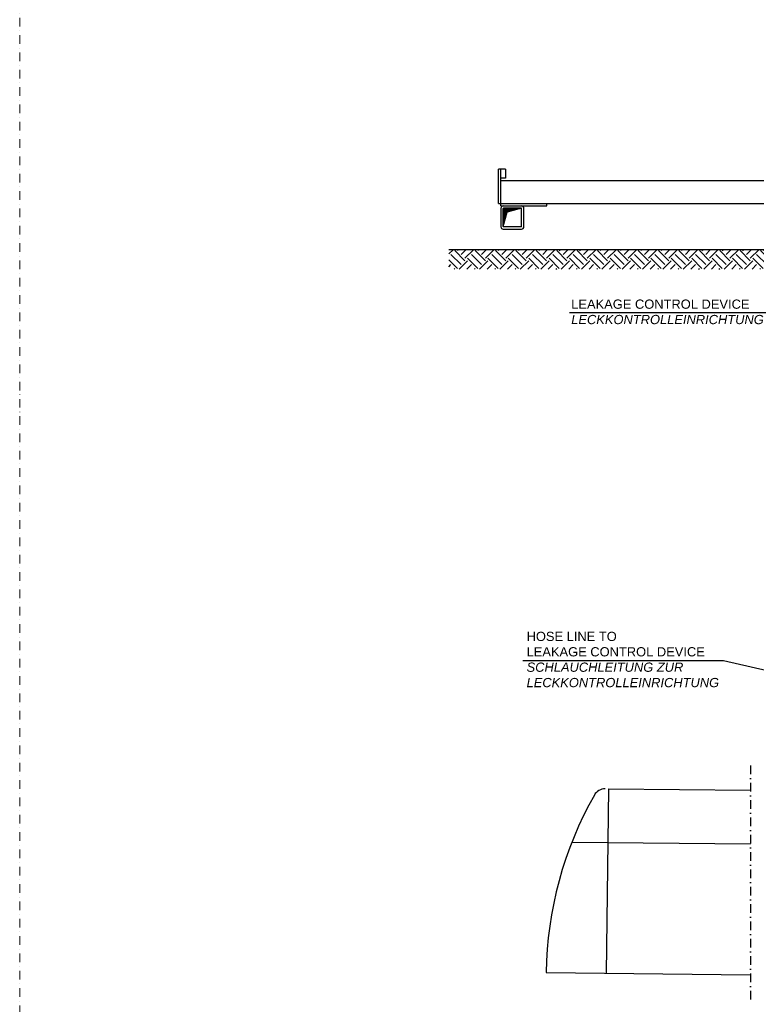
# Model space of a CAD drawing. Header units: millimetres. Extents: x 3957 to 44397, y -13363 to 1692.
# Tile 14 of 18: x 29797 to 32992, y -6564 to -2296. Entities that reach past the tile are written whole.
import ezdxf

# ---------------------------------------------------------------- set-up
doc = ezdxf.new("R2010")
doc.units = ezdxf.units.MM
doc.header["$LTSCALE"] = 0.5
doc.header["$MEASUREMENT"] = 0
doc.linetypes.add('DASHDOT', pattern=[1, 0.5, -0.25, 0, -0.25])
for name, color, linetype in [('17', 7, 'CONTINUOUS'), ('2', 7, 'CONTINUOUS'), ('6', 7, 'CONTINUOUS'), ('8', 7, 'CONTINUOUS'), ('POL_Schraff', 7, 'CONTINUOUS')]:
    doc.layers.add(name, color=color, linetype=linetype)
doc.styles.add('ROMANS', font='ROMANS', dxfattribs={"height": 0.2})

# ---------------------------------------------------------------- blocks, each defined once
blk = doc.blocks.new('SCH')
at = {"layer": '2', "color": 7, "linetype": 'Continuous'}
for p, q in [((0, -89), (0, -11)), ((72.5, -12), (0, -12)), ((65.1, -14), (0, -14)), ((57.6, -16), (0, -16)), ((50.1, -18), (0, -18)), ((42.7, -20), (0, -20)), ((35.2, -22), (0, -22)), ((27.7, -24), (0, -24)), ((20.3, -26), (0, -26)), ((16.6, -28), (0, -28)), ((16.1, -30), (0, -30)), ((15.5, -32), (0, -32)), ((15, -34), (0, -34)), ((14.5, -36), (0, -36)), ((13.9, -38), (0, -38)), ((13.4, -40), (0, -40)), ((12.9, -42), (0, -42)), ((0.1, -89.5), (16.9, -26.9)), ((79, -10), (1, -10)), ((79.5, -10.1), (16.9, -26.9)), ((12.3, -44), (0, -44)), ((11.8, -46), (0, -46)), ((11.3, -48), (0, -48)), ((10.7, -50), (0, -50)), ((10.2, -52), (0, -52)), ((9.7, -54), (0, -54)), ((9.1, -56), (0, -56)), ((8.6, -58), (0, -58)), ((8, -60), (0, -60)), ((7.5, -62), (0, -62)), ((7, -64), (0, -64)), ((6.4, -66), (0, -66)), ((5.9, -68), (0, -68)), ((5.4, -70), (0, -70)), ((4.8, -72), (0, -72)), ((4.3, -74), (0, -74)), ((3.8, -76), (0, -76)), ((3.2, -78), (0, -78)), ((2.7, -80), (0, -80)), ((2.2, -82), (0, -82)), ((1.6, -84), (0, -84)), ((1.1, -86), (0, -86))]:
    blk.add_line(p, q, dxfattribs=at)
for centre, start, end in [((1, -11), 90, 180), ((79, -11), 0, 90), ((1, -89), 180, 270)]:
    blk.add_arc(centre, 1, start, end, dxfattribs=at)

msp = doc.modelspace()

# ---------------------------------------------------------------- hatches: boundary and pattern name
at = {"layer": '2', "linetype": 'Continuous', "ltscale": 150}
h = msp.add_hatch(dxfattribs=at)
h.set_pattern_fill('EARTH', color=256, scale=250, angle=45)
h.set_pattern_definition([(45, (29961.06, -13052.86), (7e-15, 88.38835), [62.5, -62.5]), (45, (29944.487, -13036.285), (7e-15, 88.38835), [62.5, -62.5]), (45, (29927.914, -13019.71), (7e-15, 88.38835), [62.5, -62.5]), (135, (29927.914, -13008.663), (-88.38835, 7e-15), [62.5, -62.5]), (135, (29944.487, -12992.09), (-88.38835, 7e-15), [62.5, -62.5]), (135, (29961.06, -12975.52), (-88.38835, 7e-15), [62.5, -62.5])])
h.paths.add_polyline_path([(33274.4, -3293.5), (31659, -3293.5), (31659, -3377.5), (33274.4, -3377.5)])

# ---------------------------------------------------------------- linework, layer by layer
at = {"layer": '17', "color": 3, "linetype": 'DASHDOT', "lineweight": 5, "ltscale": 150}
msp.add_lwpolyline([(29797.4, -13362.7), (44397.1, -13362.7), (44397.1, 1692.2), (29797.4, 1692.2)], close=True, dxfattribs=at)
at = {"layer": '2', "color": 7, "linetype": 'Continuous', "ltscale": 150}
for p, q in [((31904.4, -2943.5), (31874.4, -2943.5)), ((31874.4, -3093.5), (31874.4, -2943.5)), ((31884.4, -3103.5), (31884.4, -2943.5)), ((31904.4, -2943.5), (31904.4, -2983.5)), ((31904.4, -2983.5), (31884.4, -2983.5)), ((31884.4, -2993.5), (33184.4, -2993.5)), ((31874.4, -3093.5), (33184.4, -3093.5)), ((31884.4, -3103.5), (32084.4, -3103.5)), ((31884.4, -3113.5), (31884.4, -3193.5)), ((31974.4, -3192.5), (31974.4, -3114.5)), ((31984.4, -3193.5), (31984.4, -3113.5)), ((32084.4, -3103.5), (32084.4, -3093.5)), ((31973.4, -3193.5), (31895.4, -3193.5)), ((31894.4, -3203.5), (31974.4, -3203.5)), ((33274.4, -3293.5), (31659, -3293.5)), ((32351.6, -5630.4), (32341.1, -6429.4)), ((32351.6, -5630.4), (32967.4, -5636.6)), ((32192.5, -5861.1), (32967.4, -5868.9))]:
    msp.add_line(p, q, dxfattribs=at)
at = {"layer": '2', "color": 7, "linetype": 'DASHDOT', "ltscale": 150}
msp.add_line((32967.4, -5529.7), (32967.4, -6552.2), dxfattribs=at)
at = {"layer": '2', "color": 7, "linetype": 'Continuous', "ltscale": 150}
for centre, radius, start, end in [((31894.4, -3113.5), 10, 90, 180), ((31974.4, -3113.5), 10, 0, 90), ((31894.4, -3193.5), 10, 180, 270), ((31973.4, -3192.5), 1, 270, 0), ((31974.4, -3193.5), 10, 270, 0), ((32336.2, -5683.2), 53, 89.2444, 150.3714), ((33681, -6448), 1600, 150.3714, 179.2348)]:
    msp.add_arc(centre, radius, start, end, dxfattribs=at)
at = {"layer": '6', "linetype": 'Continuous', "ltscale": 150}
msp.add_line((32182.6, -3565.8), (33035.4, -3565.8), dxfattribs=at)
at = {"layer": '8', "linetype": 'Continuous'}
for p, q in [((31980.4, -5073.7), (32849.8, -5073.7)), ((32849.8, -5073.7), (33356.1, -5189.9))]:
    msp.add_line(p, q, dxfattribs=at)
at = {"layer": 'POL_Schraff', "linetype": 'Continuous', "ltscale": 150}
msp.add_line((32081.1, -6426.7), (32967.4, -6436.1), dxfattribs=at)

# ---------------------------------------------------------------- block references
at = {"layer": '2', "color": 7, "linetype": 'Continuous', "ltscale": 150}
msp.add_blockref('SCH', (31894.4, -3103.5), dxfattribs=at)

# ---------------------------------------------------------------- texts
at = {"layer": '6', "linetype": 'Continuous', "insert": (32189.7, -3509.1), "char_height": 40, "width": 860.062, "attachment_point": 1, "style": 'ROMANS'}
msp.add_mtext('{\\fArial|b0|i0|c0|p34;LEAKAGE CONTROL DEVICE \\fArial|b0|i1|c0|p34;LECKKONTROLLEINRICHTUNG}', dxfattribs=at)
at = {"layer": '8', "linetype": 'Continuous', "insert": (31996, -4949.4), "char_height": 40, "width": 864.914, "attachment_point": 1}
msp.add_mtext('{\\fArial|b0|i0|c0|p34;HOSE LINE TO\\PLEAKAGE CONTROL DEVICE\\P\\fArial|b0|i1|c0|p34;SCHLAUCHLEITUNG ZUR\\PLECKKONTROLLEINRICHTUNG}', dxfattribs=at)

doc.saveas('drawing.dxf')
